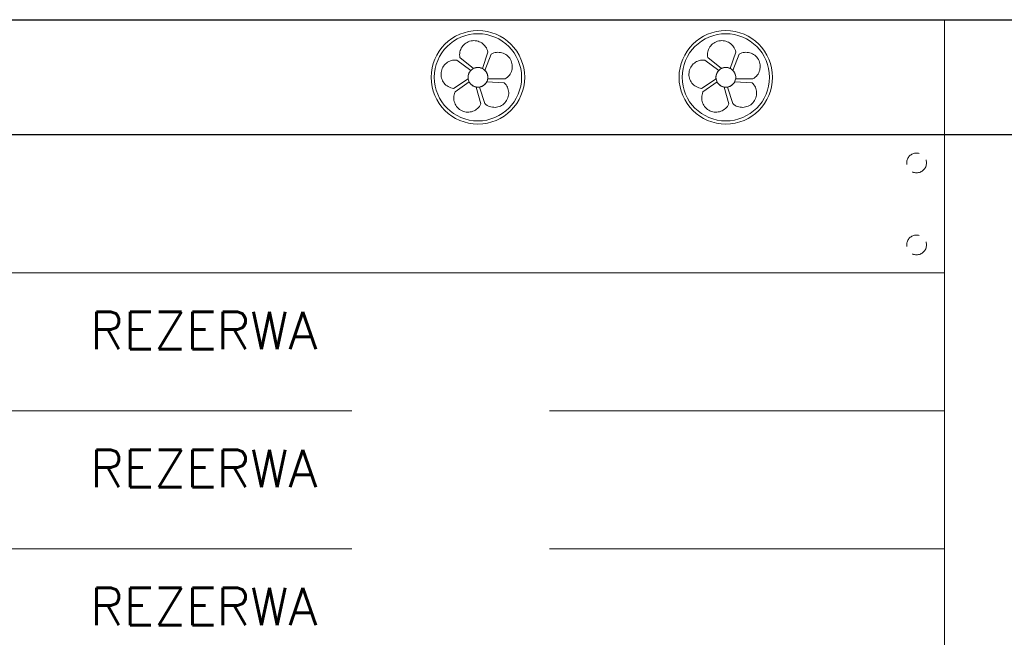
# Model space of a CAD drawing. Header units: millimetres. Extents: x 3585 to 3995, y 1397 to 1684.
# Tile 13 of 15: x 3783 to 3815, y 1554 to 1574. Entities that reach past the tile are written whole.
import ezdxf

# ---------------------------------------------------------------- set-up
doc = ezdxf.new("R2010")
doc.units = ezdxf.units.MM
for name, pattern in [('DASHED', [19.05, 12.7, -6.35]), ('DASHEDX2', [38.1, 25.4, -12.7]), ('HIDDEN', [9.525, 6.35, -3.175]), ('HIDDENX2', [19.05, 12.7, -6.35])]:
    doc.linetypes.add(name, pattern=pattern)
for name, color, linetype, lineweight in [('EB_LAN', 6, 'Continuous', 9), ('EB_NPS', 5, 'Continuous', 5), ('NIEWID', 7, 'DASHED', 0), ('OBUDOWY', 7, 'Continuous', 0), ('SZ_HU_CONSTR', 7, 'HIDDENX2', 0), ('SZ_RACK_CONSTR', 7, 'DASHEDX2', 0)]:
    doc.layers.add(name, color=color, linetype=linetype, lineweight=lineweight)
doc.layers.add('IE-SYMBOL', color=3, linetype='Continuous')
doc.layers.add('SZ_OBUD', color=7, linetype='Continuous')
doc.styles.add('ROMANS', font='simplex.shx')

# ---------------------------------------------------------------- blocks, each defined once
blk = doc.blocks.new('szafa gpd')
at = {"layer": 'SZ_HU_CONSTR'}
for p, q in [((3813.109, 1565.373), (3765.109, 1565.373)), ((3813.109, 1560.933), (3765.109, 1560.933)), ((3813.109, 1556.493), (3765.109, 1556.493))]:
    blk.add_line(p, q, dxfattribs=at)
at = {"layer": 'SZ_OBUD'}
blk.add_lwpolyline([(3759.109, 1573.523), (3819.109, 1573.523), (3819.109, 1569.813), (3759.109, 1569.813)], close=True, dxfattribs=at)
at = {"layer": 'SZ_RACK_CONSTR'}
blk.add_line((3813.109, 1569.813), (3813.109, 1503.213), dxfattribs=at)
blk = doc.blocks.new('pane wen')
at = {"layer": 'NIEWID'}
for points in [[(683.407, 520.784), (682.969, 521.134, -0.996352), (683.867, 521.314), (683.692, 520.785, 0.228466), (683.407, 520.784)], [(691.378, 520.784), (690.94, 521.134, -0.996352), (691.838, 521.314), (691.663, 520.785, 0.228466), (691.378, 520.784)], [(683.776, 520.722), (683.974, 521.247, -0.996352), (684.422, 520.449), (683.865, 520.452, 0.228466), (683.776, 520.722)], [(691.747, 520.722), (691.945, 521.247, -0.996352), (692.393, 520.449), (691.836, 520.452, 0.228466), (691.747, 520.722)], [(683.235, 520.452), (682.766, 520.143, -0.996352), (682.873, 521.053), (683.322, 520.723, 0.228466), (683.235, 520.452)], [(691.206, 520.452), (690.737, 520.143, -0.996352), (690.844, 521.053), (691.293, 520.723, 0.228466), (691.206, 520.452)], [(683.497, 520.185), (683.646, 519.644, -0.996352), (682.814, 520.027), (683.266, 520.352, 0.228466), (683.497, 520.185)], [(683.832, 520.353), (684.392, 520.327, -0.996352), (683.771, 519.653), (683.602, 520.184, 0.228466), (683.832, 520.353)], [(691.468, 520.185), (691.617, 519.644, -0.996352), (690.785, 520.027), (691.237, 520.352, 0.228466), (691.468, 520.185)], [(691.803, 520.353), (692.363, 520.327, -0.996352), (691.742, 519.653), (691.573, 520.184, 0.228466), (691.803, 520.353)]]:
    blk.add_lwpolyline(points, format="xyb", close=True, dxfattribs=at)
for centre, radius in [((683.549, 520.499), 1.503), ((683.549, 520.499), 1.403), ((691.52, 520.499), 1.503), ((691.52, 520.499), 1.403), ((683.549, 520.499), 0.318), ((691.52, 520.499), 0.318)]:
    blk.add_circle(centre, radius, dxfattribs=at)
at = {"layer": 'OBUDOWY'}
blk.add_lwpolyline([(698.549, 518.644), (650.549, 518.644), (650.549, 522.354), (698.549, 522.354)], close=True, dxfattribs=at)
blk = doc.blocks.new('sdip')
at = {"layer": 'OBUDOWY'}
for p, q in [((-90210444.34, -54810663.43), (-90210888.46, -54810663.43)), ((-90210444.34, -54810663.43), (-90210444.34, -54810663.43)), ((-90210442.84, -54810663.43), (-90210444.34, -54810663.43)), ((-90210442.84, -54810663.43), (-90210442.84, -54810663.43)), ((-90210426.4, -54810663.43), (-90210442.84, -54810663.43)), ((-90210426.4, -54810707.83), (-90210426.4, -54810663.43)), ((-90210888.46, -54810707.83), (-90210444.34, -54810707.83)), ((-90210444.34, -54810707.83), (-90210442.84, -54810707.83)), ((-90210444.34, -54810707.83), (-90210444.34, -54810707.83)), ((-90210442.84, -54810707.83), (-90210426.4, -54810707.83)), ((-90210442.84, -54810707.83), (-90210442.84, -54810707.83))]:
    blk.add_line(p, q, dxfattribs=at)
at = {"layer": 'OBUDOWY', "linetype": 'HIDDEN', "lineweight": 5}
for centre in [(-90210435.36, -54810672.43), (-90210435.36, -54810698.82)]:
    blk.add_circle(centre, 3.19, dxfattribs=at)

msp = doc.modelspace()

# ---------------------------------------------------------------- block references
at = {"layer": 'EB_LAN'}
msp.add_blockref('szafa gpd', (0, 0), dxfattribs=at)
at = {"layer": 'EB_NPS', "linetype": 'Continuous', "lineweight": 50, "xscale": 0.1, "yscale": 0.1, "zscale": 0.1}
msp.add_blockref('sdip', (9024855.749, 5482636.156), dxfattribs=at)
at = {"layer": 'IE-SYMBOL', "color": 0}
msp.add_blockref('pane wen', (3114.559, 1051.169), dxfattribs=at)

# ---------------------------------------------------------------- texts
at = {"layer": 'EB_LAN', "color": 0, "lineweight": 5, "char_height": 1.2, "attachment_point": 1, "style": 'ROMANS'}
for insert in [(3785.641, 1564.12), (3785.641, 1559.68), (3785.641, 1555.24)]:
    msp.add_mtext_dynamic_manual_height_columns('REZERWA', width=63.17931, gutter_width=0.5, heights=[0], dxfattribs=dict(at, insert=insert))

doc.saveas('drawing.dxf')
